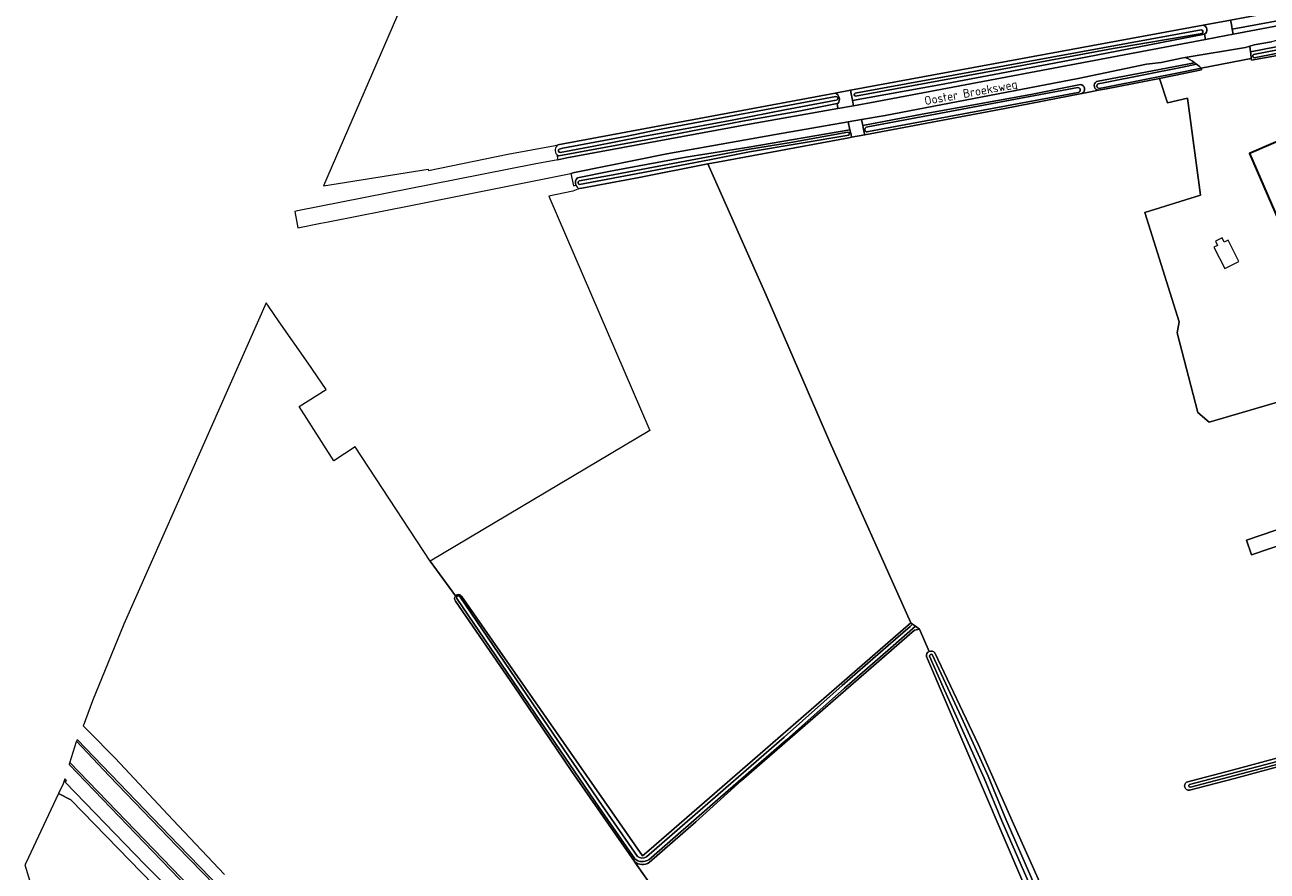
# Model space of a CAD drawing. Extents: x 199200 to 204075, y 460125 to 464703.
# Tile 13 of 174: x 200070 to 200327, y 462674 to 462849. Entities that reach past the tile are written whole.
import ezdxf
from ezdxf.enums import TextEntityAlignment as Align

# ---------------------------------------------------------------- set-up
doc = ezdxf.new("R2010")
doc.units = 0
for name, color, linetype, lineweight in [('B-WE-GR-BOUWLAND-GV', 80, 'Continuous', 13), ('B-WE-GR-GRAS-GV', 60, 'Continuous', 13), ('B-WE-OG-BEBOUWING-GV', 7, 'Continuous', 35), ('B-WE-OG-BEBOUWING_LUIFEL-GV', 7, 'Continuous', 18), ('B-WE-OG-TERREIN_CULTUURSCHEIDING-GV', 7, 'Continuous', 18), ('B-WE-OG-TERREIN_ERF-GV', 7, 'Continuous', 18), ('B-WE-OG-TOPOGRAFIE-T18', 10, 'Continuous', 18), ('B-WE-OG-WATER-GV', 130, 'Continuous', 18), ('B-WE-OG-WATER_SLOOT-GV', 120, 'Continuous', 18), ('B-WE-VH-ONVERHARD-GV', 252, 'Continuous', 18), ('B-WE-VH-VERHARDING_ASFALT-GV', 252, 'Continuous', 18), ('B-WE-VH-VERHARDING_HALFVERHARDING-GV', 252, 'Continuous', 18), ('B-WE-VH-VERHARDING_OPEN-GV', 252, 'Continuous', 18)]:
    doc.layers.add(name, color=color, linetype=linetype, lineweight=lineweight)
doc.styles.add('NLCS-ISO-M1000-T18', font='NLCS-ISO.ttf', dxfattribs={"height": 1.8})

msp = doc.modelspace()

# ---------------------------------------------------------------- linework, layer by layer
at = {"layer": 'B-WE-GR-BOUWLAND-GV', "flags": 128}
msp.add_lwpolyline([(200152.323, 462613.676), (200079.166, 462688.95), (200076.635, 462690.215), (200069.856, 462675.824), (200069.66, 462675.493), (200075.94, 462654.935)], dxfattribs=at)
at = {"layer": 'B-WE-GR-GRAS-GV', "flags": 128}
for points in [[(200166.905, 462871.988), (200155.822, 462872.365), (200131.501, 462816.101), (200153.148, 462819.54), (200153.219, 462819.29), (200169.645, 462822.623), (200174.512, 462823.532), (200179.412, 462824.448), (200179.98, 462824.554), (200237.394, 462835.283), (200240.53, 462835.869), (200313.54, 462849.38), (200319.183, 462850.425), (200334.012, 462853.169), (200358.217, 462857.649), (200369.238, 462859.894), (200385.458, 462863.021), (200396.886, 462865.023), (200400.53, 462865.479), (200401.29, 462865.62)], [(200330.123, 462771.661), (200314.768, 462767.127), (200312.425, 462769.177), (200308.188, 462785.635), (200308.584, 462787.956), (200301.459, 462810.558), (200312.984, 462814.135), (200310.309, 462834.262), (200306.178, 462833.28), (200304.49, 462838.347), (200293.506, 462836.166)], [(200293.506, 462836.166), (200291.904, 462835.866), (200289.519, 462835.418), (200288.435, 462835.206), (200272.459, 462832.075), (200243.48, 462826.642), (200240.763, 462826.133), (200240.214, 462826.03), (200213.044, 462821.021), (200211.021, 462820.648), (200223.086, 462793.477), (200236.235, 462763.014), (200253.036, 462725.564), (200253.388, 462725.308), (200254, 462724.864), (200254.814, 462724.273), (200256.817, 462719.667)], [(200236.235, 462763.014), (200223.086, 462793.477), (200211.021, 462820.648), (200196.812, 462817.829), (200184.932, 462815.618), (200184.435, 462815.526), (200183.08, 462814.96), (200178.08, 462813.929), (200198.992, 462765.403), (200153.58, 462738.367), (200158.775, 462731.144)], [(200126.427, 462770.391), (200132.042, 462773.918), (200128.285, 462779.332), (200122.303, 462787.953), (200120.085, 462791.182), (200119.602, 462791.886), (200106.269, 462761.775), (200090.122, 462725.308), (200083.64, 462709.43), (200082.21, 462705.474), (200081.946, 462704.741), (200081.743, 462704.275), (200082.837, 462703.164), (200088.368, 462697.547), (200100.264, 462684.805), (200110.955, 462673.441)], [(200158.775, 462731.144), (200153.58, 462738.367), (200138.054, 462762.02), (200133.607, 462759.107), (200126.427, 462770.391)], [(200160.023, 462731.134), (200197.483, 462677.32), (200198.771, 462678.439), (200222.863, 462699.383), (200253.036, 462725.564), (200236.235, 462763.014)], [(200338.553, 462744.753), (200323.528, 462739.644), (200322.492, 462742.692), (200337.698, 462747.862)], [(200283.721, 462547.04), (200281.069, 462551.726), (200280.725, 462552.596), (200279.968, 462553.923), (200271.69, 462566.358), (200256.283, 462588.56), (200239.505, 462612.656), (200218.416, 462643.577), (200200.18, 462669.914), (200195.933, 462676.047), (200195.861, 462676.151), (200182.864, 462694.82), (200170.876, 462712.545), (200158.775, 462730.093)], [(200254.814, 462724.273), (200253.817, 462724.094), (200217.994, 462692.945), (200208.501, 462684.394), (200198.856, 462675.946)], [(200256.817, 462719.667), (200254.814, 462724.273)], [(200317.884, 462566.289), (200321.662, 462568.722), (200318.042, 462577.033), (200309.225, 462597.094), (200298.905, 462620.547), (200287.826, 462644.829), (200256.24, 462718.599)], [(200257.999, 462719.349), (200267.02, 462700.327), (200274.032, 462684.584), (200302.384, 462621.305), (200311.442, 462599.646), (200322.599, 462574.049), (200325.275, 462568.243)], [(200319.55, 462695.07), (200331.029, 462698.162), (200334.996, 462699.091), (200339.71, 462700.194), (200350.136, 462702.966), (200350.408, 462702.07), (200350.682, 462701.166), (200335.552, 462697.404), (200331.461, 462696.446), (200320.003, 462693.36), (200310.676, 462690.931)], [(200310.064, 462692.6), (200319.55, 462695.07)], [(200136.756, 462632.118), (200135.956, 462632.841), (200128.748, 462640.444), (200117.372, 462651.969), (200105.152, 462664.828), (200094.526, 462675.532), (200077.971, 462692.587), (200078.255, 462692.92), (200077.909, 462693.28), (200077.596, 462692.271), (200076.635, 462690.215), (200079.166, 462688.95), (200152.323, 462613.676), (200225.877, 462537.74), (200234.611, 462529.266), (200233.154, 462532.095), (200218.832, 462547.043), (200191.164, 462575.882), (200163.074, 462605.183), (200144.392, 462624.518), (200143.832, 462625.003)], [(200195.861, 462676.151), (200195.933, 462676.047), (200200.18, 462669.914)]]:
    msp.add_lwpolyline(points, dxfattribs=at)
at = {"layer": 'B-WE-GR-GRAS-GV'}
for points in [[(200158.775, 462730.093, -0.3672696), (200158.775, 462731.144)], [(200158.775, 462731.144, -0.4677526), (200160.023, 462731.134)], [(200256.24, 462718.599, -0.3457576), (200256.817, 462719.667)], [(200256.817, 462719.667, -0.3495385), (200257.999, 462719.349)], [(200310.676, 462690.931, -0.7434077), (200310.064, 462692.6)], [(200198.856, 462675.946, -0.3536927), (200195.861, 462676.151)]]:
    msp.add_lwpolyline(points, format="xyb", dxfattribs=at)
at = {"layer": 'B-WE-OG-BEBOUWING-GV', "flags": 128}
msp.add_lwpolyline([(200342.136, 462823.541), (200334.817, 462820.39), (200332.115, 462826.667), (200323.142, 462822.804), (200330.619, 462805.439), (200346.91, 462812.453), (200349.656, 462813.639), (200344.856, 462824.753)], close=True, dxfattribs=at)
at = {"layer": 'B-WE-OG-BEBOUWING_LUIFEL-GV', "flags": 128}
msp.add_lwpolyline([(200317.435, 462805.334), (200316.055, 462804.632), (200316.514, 462803.73), (200315.776, 462803.355), (200318.021, 462798.941), (200320.948, 462800.43), (200318.7, 462804.85), (200317.89, 462804.438)], close=True, dxfattribs=at)
at = {"layer": 'B-WE-OG-TERREIN_CULTUURSCHEIDING-GV', "flags": 128}
for points in [[(200396.521, 462862.794), (200396.457, 462863.125), (200387.032, 462861.537), (200361.859, 462856.711), (200335.288, 462851.462), (200319.555, 462848.55), (200319.767, 462847.514), (200361.818, 462855.488), (200396.687, 462861.856)], [(200323.326, 462843.864), (200337.1, 462846.562), (200346.071, 462848.234), (200344.883, 462849.385), (200330.042, 462846.518), (200327.707, 462845.913), (200324.092, 462845.318), (200323.188, 462845.03)], [(200314.001, 462846.419), (200313.835, 462847.492), (200289.224, 462842.766), (200258.936, 462836.991), (200240.953, 462833.731), (200241.154, 462832.682), (200245.623, 462833.47), (200270.506, 462838.162)]]:
    msp.add_lwpolyline(points, close=True, dxfattribs=at)
for points in [[(200309.836, 462842.676), (200309.071, 462842.549), (200304.863, 462841.664), (200301.775, 462841.294), (200287.639, 462838.322), (200247.701, 462830.664), (200242.825, 462829.822), (200243.096, 462828.554), (200255.389, 462830.912), (200277.901, 462834.998), (200288.114, 462837.072)], [(200291.456, 462837.701), (200300.493, 462839.447), (200311.766, 462841.567)], [(200288.435, 462835.206), (200289.519, 462835.418), (200291.904, 462835.866)], [(200179.745, 462822.588), (200179.945, 462821.499), (200181.827, 462821.866), (200219.988, 462828.948), (200237.933, 462832.114), (200237.76, 462833.108), (200229.866, 462831.569), (200218.204, 462829.464), (200198.932, 462825.724), (200180.204, 462822.267)], [(200184.059, 462817.72), (200190.885, 462819.103), (200206.454, 462822.009), (200219.488, 462824.094), (200240.405, 462827.659), (200240.053, 462829.343), (200224.992, 462826.742), (200202.51, 462822.687), (200183.411, 462818.834), (200182.663, 462818.663), (200183.222, 462816.119), (200183.702, 462816.209)]]:
    msp.add_lwpolyline(points, dxfattribs=at)
at = {"layer": 'B-WE-OG-TERREIN_CULTUURSCHEIDING-GV'}
for points in [[(200311.766, 462841.567, 0.0457428), (200309.836, 462842.676)], [(200288.114, 462837.072, -0.7784966), (200288.435, 462835.206)], [(200291.904, 462835.866, -0.7243088), (200291.456, 462837.701)], [(200180.204, 462822.267, -0.1075029), (200179.745, 462822.588)], [(200183.702, 462816.209, -0.3373416), (200184.059, 462817.72)]]:
    msp.add_lwpolyline(points, format="xyb", dxfattribs=at)
at = {"layer": 'B-WE-OG-TERREIN_ERF-GV', "flags": 128}
for points in [[(200331.643, 462843.583), (200323.535, 462842.095), (200323.483, 462842.482), (200313.148, 462840.435), (200313.219, 462840.078), (200309.546, 462839.351), (200304.49, 462838.347), (200306.178, 462833.28), (200310.309, 462834.262), (200312.984, 462814.135), (200301.459, 462810.558), (200308.584, 462787.956), (200308.188, 462785.635), (200312.425, 462769.177), (200314.768, 462767.127), (200330.123, 462771.661)], [(200337.698, 462747.862), (200322.492, 462742.692), (200323.528, 462739.644), (200338.553, 462744.753)]]:
    msp.add_lwpolyline(points, dxfattribs=at)
msp.add_lwpolyline([(200334.817, 462820.39), (200342.136, 462823.541), (200344.856, 462824.753), (200349.656, 462813.639), (200346.91, 462812.453), (200330.619, 462805.439), (200323.142, 462822.804), (200332.115, 462826.667)], close=True, dxfattribs=at)
at = {"layer": 'B-WE-OG-WATER-GV', "flags": 128}
for points in [[(200312.18, 462841.263), (200309.28, 462840.689), (200293.247, 462837.505), (200291.789, 462837.232)], [(200292.008, 462836.255), (200293.437, 462836.523), (200309.475, 462839.708), (200313.148, 462840.435)]]:
    msp.add_lwpolyline(points, dxfattribs=at)
at = {"layer": 'B-WE-OG-WATER-GV'}
for points in [[(200313.148, 462840.435, 0.0258895), (200312.18, 462841.263)], [(200291.789, 462837.232, 0.7415574), (200292.008, 462836.255)]]:
    msp.add_lwpolyline(points, format="xyb", dxfattribs=at)
at = {"layer": 'B-WE-OG-WATER_SLOOT-GV', "flags": 128}
for points in [[(200396.886, 462865.023), (200385.458, 462863.021), (200369.238, 462859.894), (200358.217, 462857.649), (200334.012, 462853.169), (200319.183, 462850.425), (200319.378, 462849.534), (200319.555, 462848.55), (200335.288, 462851.462), (200361.859, 462856.711), (200387.032, 462861.537), (200396.457, 462863.125), (200397.101, 462863.234)], [(200313.54, 462849.38), (200240.53, 462835.869), (200240.674, 462835.152), (200240.87, 462834.168)], [(200240.87, 462834.168), (200240.953, 462833.731), (200258.936, 462836.991), (200289.224, 462842.766), (200313.835, 462847.492)], [(200241.511, 462835.305), (200313.114, 462848.377)], [(200313.114, 462848.377), (200241.511, 462835.305)], [(200313.315, 462847.662), (200294.908, 462844.511), (200270.834, 462840.044), (200241.609, 462834.66)], [(200241.609, 462834.66), (200270.834, 462840.044), (200294.908, 462844.511), (200313.315, 462847.662)], [(200346.071, 462848.234), (200337.1, 462846.562), (200323.326, 462843.864)], [(200323.326, 462843.864), (200323.372, 462843.479), (200323.483, 462842.482), (200323.535, 462842.095), (200331.643, 462843.583), (200346.534, 462846.544)], [(200323.938, 462843.307), (200334.239, 462845.274), (200346.04, 462847.643)], [(200346.04, 462847.643), (200334.239, 462845.274), (200323.938, 462843.307)], [(200346.081, 462846.876), (200343.335, 462846.412), (200324.066, 462842.597)], [(200324.066, 462842.597), (200343.335, 462846.412), (200346.081, 462846.876)], [(200311.766, 462841.567), (200300.493, 462839.447), (200291.456, 462837.701)], [(200291.789, 462837.232), (200293.247, 462837.505), (200309.28, 462840.689), (200312.18, 462841.263)], [(200291.904, 462835.866), (200293.506, 462836.166), (200304.49, 462838.347), (200309.546, 462839.351), (200313.219, 462840.078), (200313.148, 462840.435)], [(200313.148, 462840.435), (200309.475, 462839.708), (200293.437, 462836.523), (200292.008, 462836.255)], [(200288.114, 462837.072), (200277.901, 462834.998), (200255.389, 462830.912), (200243.096, 462828.554), (200243.186, 462828.134), (200243.378, 462827.152), (200243.48, 462826.642)], [(200243.772, 462828.233), (200244.106, 462828.29), (200287.619, 462836.45)], [(200287.619, 462836.45), (200244.106, 462828.29), (200243.772, 462828.233)], [(200237.394, 462835.283), (200179.98, 462824.554)], [(200180.204, 462822.267), (200198.932, 462825.724), (200218.204, 462829.464), (200229.866, 462831.569), (200237.76, 462833.108)], [(200180.28, 462823.705), (200180.983, 462823.866), (200187.663, 462825.114), (200194.005, 462826.335), (200200.588, 462827.654), (200237.511, 462834.56)], [(200237.602, 462833.853), (200236.142, 462833.572), (200226.957, 462831.808), (200216.408, 462829.746), (200207.462, 462828.09), (200197.196, 462826.221), (200187.441, 462824.3), (200180.461, 462822.98)], [(200180.461, 462822.98), (200187.441, 462824.3), (200197.196, 462826.221), (200207.462, 462828.09), (200216.408, 462829.746), (200226.957, 462831.808), (200236.142, 462833.572), (200237.602, 462833.853)], [(200237.511, 462834.56), (200200.588, 462827.654)], [(200237.76, 462833.108), (200237.941, 462833.143)], [(200243.48, 462826.642), (200272.459, 462832.075), (200288.435, 462835.206)], [(200287.696, 462835.446), (200244.282, 462827.306), (200243.968, 462827.253)], [(200243.968, 462827.253), (200244.282, 462827.306), (200287.696, 462835.446)], [(200200.588, 462827.654), (200194.005, 462826.335), (200187.663, 462825.114), (200180.983, 462823.866), (200180.28, 462823.705)], [(200240.763, 462826.133), (200240.654, 462826.688), (200240.405, 462827.659), (200219.488, 462824.094), (200206.454, 462822.009), (200190.885, 462819.103), (200184.059, 462817.72)], [(200184.36, 462817.093), (200190.656, 462818.221), (200206.295, 462821.21), (200219.196, 462823.59), (200228.178, 462825.06), (200240.017, 462827.194)], [(200240.017, 462827.194), (200228.178, 462825.06), (200219.196, 462823.59), (200206.295, 462821.21), (200190.656, 462818.221), (200184.36, 462817.093)], [(200184.435, 462815.526), (200184.932, 462815.618), (200196.812, 462817.829), (200211.021, 462820.648), (200213.044, 462821.021), (200240.214, 462826.03), (200240.763, 462826.133)], [(200240.177, 462826.607), (200219.652, 462823.107), (200212.384, 462821.692), (200211.672, 462821.553), (200198.729, 462819.035), (200184.461, 462816.352)], [(200184.461, 462816.352), (200198.729, 462819.035), (200211.672, 462821.553), (200212.384, 462821.692), (200219.652, 462823.107), (200240.177, 462826.607)], [(200195.881, 462676.715), (200188.515, 462687.331), (200176.395, 462705.135), (200159.083, 462730.612)], [(200159.083, 462730.612), (200176.395, 462705.135), (200188.515, 462687.331), (200195.881, 462676.715)], [(200159.692, 462731.026), (200177.003, 462705.549), (200189.122, 462687.748), (200196.43, 462677.215)], [(200189.122, 462687.748), (200177.003, 462705.549), (200159.692, 462731.026)], [(200198.326, 462677.121), (200213.159, 462690.017), (200226.803, 462701.935), (200238.849, 462712.589), (200248.307, 462720.864), (200252.875, 462724.859), (200253.388, 462725.308), (200253.036, 462725.564), (200222.863, 462699.383), (200198.771, 462678.439), (200197.483, 462677.32), (200160.023, 462731.134)], [(200158.775, 462730.093), (200170.876, 462712.545), (200182.864, 462694.82), (200195.861, 462676.151)], [(200198.774, 462676.535), (200213.642, 462689.462), (200227.289, 462701.382), (200239.335, 462712.036), (200248.792, 462720.31), (200254, 462724.864), (200253.388, 462725.308), (200252.875, 462724.859), (200248.307, 462720.864), (200238.849, 462712.589), (200226.803, 462701.935), (200213.159, 462690.017), (200198.326, 462677.121)], [(200198.856, 462675.946), (200208.501, 462684.394), (200217.994, 462692.945), (200253.817, 462724.094), (200254.814, 462724.273), (200254, 462724.864), (200248.792, 462720.31), (200239.335, 462712.036), (200227.289, 462701.382), (200213.642, 462689.462), (200198.774, 462676.535)], [(200256.24, 462718.599), (200287.826, 462644.829)], [(200323.347, 462567.49), (200322.559, 462569.556), (200316.767, 462582.35), (200308.105, 462601.605), (200300.511, 462619.074), (200290.142, 462642.253), (200285.046, 462654.32), (200271.858, 462684.557), (200268.196, 462693.438), (200266.133, 462697.989), (200259.747, 462712.285), (200256.924, 462718.686)], [(200256.924, 462718.686), (200259.747, 462712.285), (200266.133, 462697.989), (200268.196, 462693.438), (200271.858, 462684.557), (200285.046, 462654.32), (200290.142, 462642.253), (200300.511, 462619.074), (200308.105, 462601.605), (200316.767, 462582.35), (200322.559, 462569.556), (200323.347, 462567.49)], [(200257.48, 462719.031), (200263.514, 462705.97), (200269.031, 462693.799), (200272.695, 462684.912), (200285.882, 462654.679), (200290.977, 462642.615), (200301.343, 462619.441), (200308.936, 462601.972), (200317.596, 462582.724), (200323.399, 462569.906), (200324.19, 462567.833)], [(200324.19, 462567.833), (200323.399, 462569.906), (200317.596, 462582.724), (200308.936, 462601.972), (200301.343, 462619.441), (200290.977, 462642.615), (200285.882, 462654.679), (200272.695, 462684.912), (200269.031, 462693.799), (200263.514, 462705.97), (200257.48, 462719.031)], [(200325.275, 462568.243), (200322.599, 462574.049), (200311.442, 462599.646), (200302.384, 462621.305), (200274.032, 462684.584), (200267.02, 462700.327), (200257.999, 462719.349)], [(200310.676, 462690.931), (200320.003, 462693.36), (200331.461, 462696.446), (200335.552, 462697.404), (200350.682, 462701.166), (200350.408, 462702.07), (200350.136, 462702.966), (200339.71, 462700.194), (200334.996, 462699.091), (200331.029, 462698.162), (200319.55, 462695.07), (200310.064, 462692.6)], [(200310.736, 462692.119), (200334.648, 462698.385), (200349.507, 462702.192)], [(200349.507, 462702.192), (200334.648, 462698.385), (200310.736, 462692.119)], [(200349.647, 462701.645), (200334.79, 462697.838), (200310.879, 462691.573)], [(200310.879, 462691.573), (200334.79, 462697.838), (200349.647, 462701.645)], [(200196.43, 462677.215), (200189.122, 462687.748)]]:
    msp.add_lwpolyline(points, dxfattribs=at)
at = {"layer": 'B-WE-OG-WATER_SLOOT-GV'}
for points in [[(200313.835, 462847.492, 0.6258113), (200313.54, 462849.38)], [(200313.114, 462848.377, -0.7458796), (200313.315, 462847.662)], [(200313.315, 462847.662, 0.7458796), (200313.114, 462848.377)], [(200324.066, 462842.597, -0.5993178), (200323.938, 462843.307)], [(200323.938, 462843.307, 0.5993178), (200324.066, 462842.597)], [(200312.18, 462841.263, 0.0108866), (200311.766, 462841.567)], [(200287.619, 462836.45, -0.8950546), (200287.696, 462835.446)], [(200287.696, 462835.446, 0.8950546), (200287.619, 462836.45)], [(200288.435, 462835.206, 0.7784966), (200288.114, 462837.072)], [(200291.456, 462837.701, 0.7243088), (200291.904, 462835.866)], [(200292.008, 462836.255, -0.7415574), (200291.789, 462837.232)], [(200237.941, 462833.143, 0.495007), (200237.394, 462835.283)], [(200237.511, 462834.56, -1.1207576), (200237.602, 462833.853)], [(200237.602, 462833.853, 1.1207576), (200237.511, 462834.56)], [(200241.609, 462834.66, -0.7446673), (200241.511, 462835.305)], [(200241.511, 462835.305, 0.7446673), (200241.609, 462834.66)], [(200243.968, 462827.253, -0.7040816), (200243.772, 462828.233)], [(200243.772, 462828.233, 0.7040816), (200243.968, 462827.253)], [(200240.017, 462827.194, -0.7021772), (200240.177, 462826.607)], [(200240.177, 462826.607, 0.7021772), (200240.017, 462827.194)], [(200179.98, 462824.554, 0.4595533), (200179.745, 462822.588)], [(200180.461, 462822.98, -0.7857897), (200180.28, 462823.705)], [(200180.28, 462823.705, 0.7857897), (200180.461, 462822.98)], [(200179.745, 462822.588, 0.1075029), (200180.204, 462822.267)], [(200184.059, 462817.72, 0.3373416), (200183.702, 462816.209)], [(200183.702, 462816.209, 0.2034867), (200184.435, 462815.526)], [(200184.461, 462816.352, -0.6978021), (200184.36, 462817.093)], [(200184.36, 462817.093, 0.6978021), (200184.461, 462816.352)], [(200158.775, 462731.144, 0.3672696), (200158.775, 462730.093)], [(200160.023, 462731.134, 0.4677526), (200158.775, 462731.144)], [(200159.083, 462730.612, -0.9687374), (200159.692, 462731.026)], [(200159.692, 462731.026, 0.9687374), (200159.083, 462730.612)], [(200256.817, 462719.667, 0.3457576), (200256.24, 462718.599)], [(200257.999, 462719.349, 0.3495385), (200256.817, 462719.667)], [(200256.924, 462718.686, -0.6667931), (200257.48, 462719.031)], [(200257.48, 462719.031, 0.6667931), (200256.924, 462718.686)], [(200310.064, 462692.6, 0.7434077), (200310.676, 462690.931)], [(200310.879, 462691.573, -0.9626699), (200310.736, 462692.119)], [(200310.736, 462692.119, 0.9626699), (200310.879, 462691.573)], [(200195.861, 462676.151, 0.3536927), (200198.856, 462675.946)], [(200198.774, 462676.535, -0.3429241), (200195.881, 462676.715)], [(200195.881, 462676.715, 0.3429241), (200198.774, 462676.535)], [(200196.43, 462677.215, 0.3226731), (200198.326, 462677.121)], [(200198.326, 462677.121, -0.3226731), (200196.43, 462677.215)]]:
    msp.add_lwpolyline(points, format="xyb", dxfattribs=at)
at = {"layer": 'B-WE-VH-ONVERHARD-GV', "flags": 128}
for points in [[(200313.835, 462847.492), (200314.001, 462846.419), (200318.298, 462847.235), (200319.767, 462847.514), (200319.555, 462848.55), (200319.378, 462849.534), (200319.183, 462850.425), (200313.54, 462849.38)], [(200237.941, 462833.143), (200237.76, 462833.108), (200237.933, 462832.114), (200241.154, 462832.682), (200240.953, 462833.731), (200240.87, 462834.168), (200240.674, 462835.152), (200240.53, 462835.869), (200237.394, 462835.283)]]:
    msp.add_lwpolyline(points, dxfattribs=at)
at = {"layer": 'B-WE-VH-ONVERHARD-GV'}
for points in [[(200313.54, 462849.38, -0.6258113), (200313.835, 462847.492)], [(200237.394, 462835.283, -0.495007), (200237.941, 462833.143)]]:
    msp.add_lwpolyline(points, format="xyb", dxfattribs=at)
at = {"layer": 'B-WE-VH-VERHARDING_ASFALT-GV', "flags": 128}
for points in [[(200361.818, 462855.488), (200319.767, 462847.514), (200318.298, 462847.235), (200314.001, 462846.419), (200270.506, 462838.162), (200245.623, 462833.47), (200241.154, 462832.682), (200237.933, 462832.114), (200219.988, 462828.948), (200181.827, 462821.866), (200179.945, 462821.499), (200175.05, 462820.545), (200153.735, 462816.392), (200126.094, 462810.89), (200125.539, 462810.78), (200126.134, 462807.417), (200130.91, 462808.35), (200132.414, 462808.643), (200149.92, 462812.062), (200182.663, 462818.663), (200183.411, 462818.834), (200202.51, 462822.687), (200224.992, 462826.742), (200240.053, 462829.343), (200242.825, 462829.822), (200247.701, 462830.664), (200287.639, 462838.322), (200301.775, 462841.294), (200304.863, 462841.664), (200309.071, 462842.549), (200309.836, 462842.676), (200322.282, 462844.741), (200323.188, 462845.03), (200324.092, 462845.318), (200327.707, 462845.913)], [(200114.331, 462665.698), (200101.143, 462679.349), (200087.133, 462693.883), (200080.34, 462701.055), (200080.28, 462700.918), (200078.907, 462696.494), (200078.96, 462696.663), (200096.39, 462678.614), (200111.393, 462663.014)]]:
    msp.add_lwpolyline(points, dxfattribs=at)
at = {"layer": 'B-WE-VH-VERHARDING_HALFVERHARDING-GV', "flags": 128}
for points in [[(200323.326, 462843.864), (200323.188, 462845.03), (200322.282, 462844.741), (200309.836, 462842.676)], [(200313.148, 462840.435), (200323.483, 462842.482), (200323.372, 462843.479), (200323.326, 462843.864)], [(200114.711, 462665.921), (200101.44, 462679.629), (200087.454, 462694.17), (200080.513, 462701.453), (200080.457, 462701.324), (200080.34, 462701.055), (200087.133, 462693.883), (200101.143, 462679.349), (200114.331, 462665.698)], [(200111.393, 462663.014), (200096.39, 462678.614), (200078.96, 462696.663), (200078.907, 462696.494), (200078.82, 462696.215), (200096.058, 462678.325), (200111.089, 462662.684)]]:
    msp.add_lwpolyline(points, dxfattribs=at)
at = {"layer": 'B-WE-VH-VERHARDING_HALFVERHARDING-GV'}
for points in [[(200309.836, 462842.676, -0.0457428), (200311.766, 462841.567)], [(200311.766, 462841.567, -0.0108866), (200312.18, 462841.263)], [(200312.18, 462841.263, -0.0258895), (200313.148, 462840.435)]]:
    msp.add_lwpolyline(points, format="xyb", dxfattribs=at)
at = {"layer": 'B-WE-VH-VERHARDING_OPEN-GV', "flags": 128}
msp.add_lwpolyline([(200240.654, 462826.688), (200240.763, 462826.133), (200243.48, 462826.642), (200243.378, 462827.152), (200243.186, 462828.134), (200243.096, 462828.554), (200242.825, 462829.822), (200240.053, 462829.343), (200240.405, 462827.659)], close=True, dxfattribs=at)

# ---------------------------------------------------------------- texts
at = {"layer": 'B-WE-OG-TOPOGRAFIE-T18', "style": 'NLCS-ISO-M1000-T18'}
msp.add_text('Ooster Broeksweg', height=1.8, rotation=10.4, dxfattribs=at).set_placement((200265.506, 462835.171), align=Align.MIDDLE)

doc.saveas('drawing.dxf')
